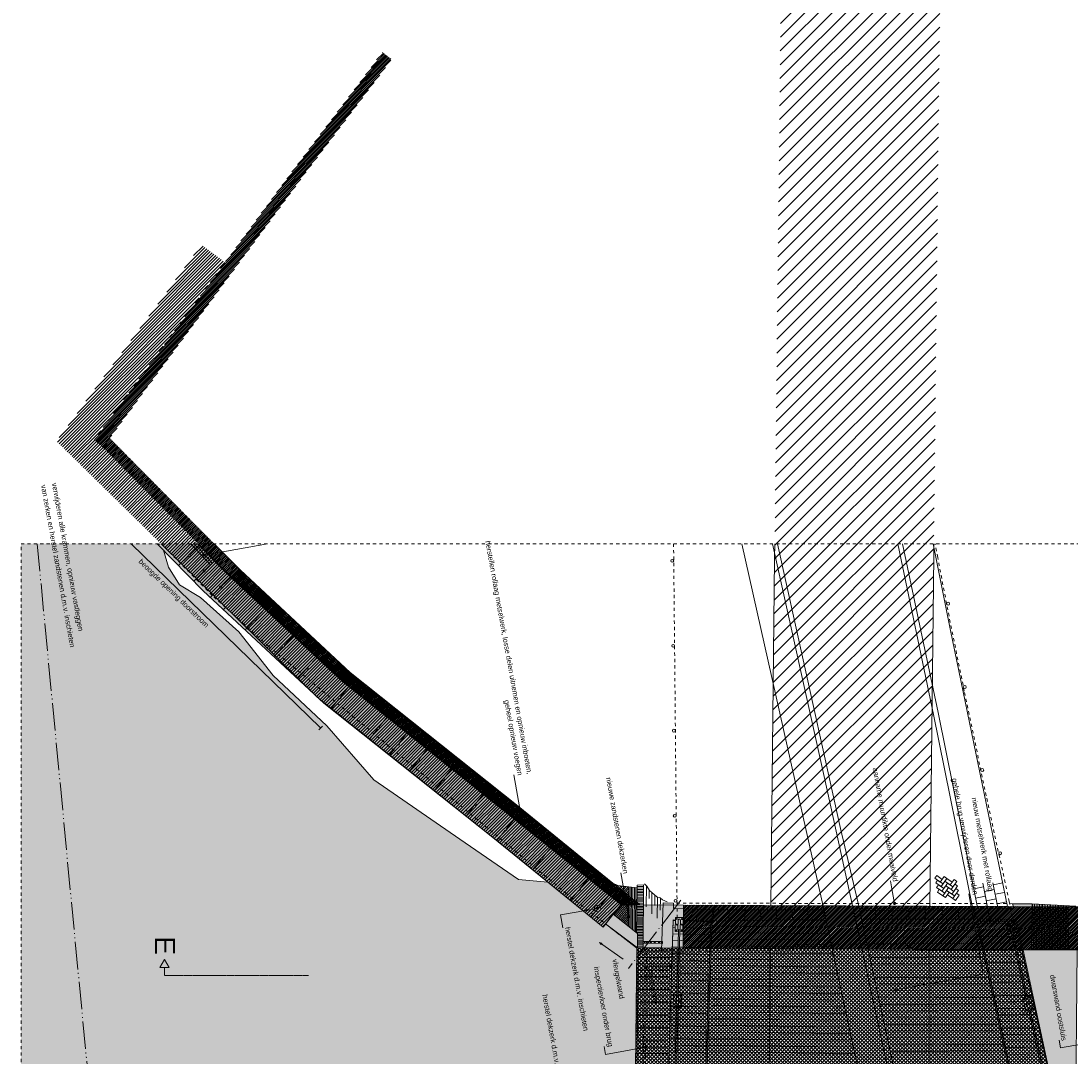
# Model space of a CAD drawing. Extents: x -251883 to 250656, y 0 to 909157.
# Tile 9 of 70: x -27250 to 5564, y 219621 to 251973. Entities that reach past the tile are written whole.
import ezdxf

# ---------------------------------------------------------------- set-up
doc = ezdxf.new("R2010")
doc.units = 0
doc.header["$MEASUREMENT"] = 0
for name, pattern in [('@L07DS2b', [6.3, 4, -1, 0.3, -1]), ('DASHDOT', [1250, 1000, -112.5, 25, -112.5]), ('DASHED', [200, 100, -100]), ('DIVIDE', [1250, 862.5, -112.5, 25, -112.5, 25, -112.5])]:
    doc.linetypes.add(name, pattern=pattern)
for name, color, linetype in [('A-0019-AFDEKVLAK', 1, 'Continuous'), ('A-0070-SYMBOOL', 8, 'Continuous'), ('A-0074--', 11, 'Continuous'), ('A-1100-TXT+MT-SO', 7, 'Continuous')]:
    doc.layers.add(name, color=color, linetype=linetype)
pattern_1 = [(45, (0, 0), (-28.284271, 28.284271), [])]
pattern_2 = [(45, (0, 0), (-49.497475, 49.497475), [])]

# ---------------------------------------------------------------- blocks, each defined once
blk = doc.blocks.new('M-MAATREGELEN_460')
at = {"linetype": 'Continuous', "lineweight": 5}
h = blk.add_hatch(dxfattribs=at)
h.set_pattern_fill('@AV106', color=231, style=0, pattern_type=0)
h.set_pattern_definition(pattern_1)
h.paths.add_polyline_path([(115449, -89237), (115736, -89454), (112955, -93126), (106926, -101293), (111012, -105426), (114451, -108637), (123498, -115886), (122913, -115885), (122388, -115456), (114400, -109055), (110760, -105683), (106727, -101597), (106442, -101343), (112666, -92910)], flags=0)
h = blk.add_hatch(dxfattribs=at)
h.set_pattern_fill('@AV093', color=154, style=0, pattern_type=0)
h.set_pattern_definition(pattern_2)
h.paths.add_polyline_path([(122903, -115877), (122344, -116583), (119295, -114096), (113414, -109393), (105263, -101390), (109793, -95260), (110531, -95805), (106442, -101343), (106727, -101597), (108564, -103469), (108478, -103553), (110078, -105252), (110198, -105135), (114400, -109055)], flags=0)
h = blk.add_hatch(dxfattribs=at)
h.set_pattern_fill('@AV093', color=154, style=0, pattern_type=0)
h.set_pattern_definition(pattern_2)
h.paths.add_polyline_path([(108564, -103469), (110198, -105135), (110078, -105252), (108499, -103573)], flags=0)
for color, points in [(111, [(108411, -104598), (108604, -104795), (108760, -105325), (109105, -105883), (109766, -106282), (110963, -107347), (112033, -108719), (113707, -110287), (115184, -111972), (117870, -113826), (119703, -115091), (120623, -115180), (122344, -116583), (122425, -116481), (123390, -117227), (123396, -117227), (123339, -122887), (123334, -122887), (123238, -123021), (122759, -123399), (121867, -124403), (120764, -125402), (120644, -125598), (104154, -125598), (104154, -104598)]), (8, [(108411, -104598), (109671, -104598), (110479, -105421), (114204, -108899), (119466, -113075), (122913, -115885), (122663, -116178), (123420, -116775), (123416, -117228), (123390, -117227), (122425, -116481), (122344, -116583), (118902, -113776), (113616, -109582), (109850, -106065)]), (254, [(124220, -115822), (124546, -115832), (124541, -115999), (125766, -116036), (125755, -116390), (124531, -116353), (124501, -117330), (124175, -117319)]), (254, [(129201, -116035), (129268, -116336), (125781, -116390), (125792, -116036)]), (254, [(133913, -116006), (133977, -116335), (130419, -116335), (130355, -115996)]), (254, [(133943, -116005), (135176, -115985), (135144, -115847), (135751, -115849), (135728, -117275), (135474, -117299), (135256, -116337), (134018, -116323)]), (111, [(137104, -122924), (136677, -122927), (135474, -117299), (137157, -117294), (137104, -122896)])]:
    blk.add_hatch(color=color, dxfattribs=at).paths.add_polyline_path(points, flags=0)
h = blk.add_hatch(dxfattribs=at)
h.set_pattern_fill('@AV058', color=30, style=0, pattern_type=0)
h.set_pattern_definition([(135, (0, 0), (-42.426407, -42.426407), [])])
h.paths.add_polyline_path([(111012, -105426), (110760, -105683), (114400, -109055), (122913, -115885), (123038, -115886), (123473, -115887), (122617, -115179), (114451, -108637)], flags=0)
h = blk.add_hatch(dxfattribs=at)
h.set_pattern_fill('@AV093', color=154, style=0, pattern_type=0)
h.set_pattern_definition(pattern_2)
h.paths.add_polyline_path([(122155, -115900, 1), (122190, -116097, 1)], flags=0)
at = {"color": 7, "linetype": 'DASHED', "lineweight": 0}
blk.add_lwpolyline([(104154, -125598), (104154, -104598), (158654, -104598), (158654, -125598)], close=True, dxfattribs=at)
at = {"color": 1, "linetype": 'DIVIDE', "lineweight": 18}
blk.add_lwpolyline([(104660, -104598), (106669, -125598)], dxfattribs=at)
at = {"color": 8, "linetype": 'Continuous', "lineweight": 5}
for points in [[(107598, -104598), (113517, -110354)], [(108411, -104598), (109850, -106065), (113616, -109582), (118902, -113776), (122344, -116583), (122425, -116481)], [(108411, -104598), (109850, -106065), (113616, -109582), (118902, -113776), (122344, -116583), (122425, -116481), (123390, -117227), (123596, -117229), (123612, -115262), (123408, -115266), (123406, -115351), (122805, -115284), (122648, -115205), (119692, -112795), (114439, -108626), (111012, -105426), (110767, -105690), (110479, -105421), (109672, -104598)], [(108411, -104598), (109850, -106065), (113616, -109582), (118902, -113776), (122344, -116583)], [(108448, -104636), (108486, -104598)], [(109561, -104598), (109587, -104639), (109764, -104782), (109882, -104953), (109999, -105048), (110123, -105212)], [(122425, -116481), (123390, -117227), (123416, -117228), (123420, -116775), (122663, -116178), (122913, -115885), (119466, -113075), (114204, -108899), (110479, -105421), (109671, -104598)], [(110194, -104598), (111012, -105426), (114451, -108637), (123498, -115886), (122913, -115885), (122388, -115456), (114400, -109055), (110760, -105683), (109689, -104598)], [(129172, -115695), (126685, -104598)], [(129251, -111870), (127634, -104598)], [(132060, -123871), (130439, -116425), (130344, -115964), (129767, -113502), (127798, -104598)], [(133886, -115956), (132670, -109932), (131558, -104598)], [(134047, -115971), (132817, -109870), (131700, -104598)], [(132662, -104598), (133203, -107313), (134983, -115937)], [(108604, -104795), (108760, -105325), (109105, -105883), (109766, -106282), (110963, -107347), (112033, -108719), (113707, -110287), (115184, -111972), (117870, -113826), (119703, -115091), (120623, -115180)], [(110760, -105683), (111012, -105426)], [(110795, -105716), (111048, -105459)], [(110830, -105749), (111083, -105492)], [(110866, -105782), (111118, -105525)], [(110901, -105814), (111153, -105557)], [(110936, -105847), (111188, -105590)], [(110971, -105880), (111223, -105623)], [(111006, -105913), (111258, -105656)], [(122663, -116178), (122913, -115885), (119466, -113075), (114204, -108899), (110767, -105690)], [(111041, -105946), (111293, -105688)], [(111076, -105978), (111328, -105721)], [(111111, -106011), (111363, -105754)], [(111146, -106044), (111398, -105787)], [(111181, -106077), (111433, -105820)], [(111216, -106109), (111468, -105852)], [(111251, -106142), (111504, -105885)], [(111287, -106175), (111539, -105918)], [(111322, -106208), (111574, -105951)], [(111357, -106240), (111609, -105983)], [(110480, -106654), (110763, -106351), (110811, -106300), (111094, -105996)], [(111392, -106273), (111644, -106016)], [(111427, -106306), (111679, -106049)], [(111462, -106339), (111714, -106082)], [(111497, -106371), (111749, -106114)], [(111532, -106404), (111784, -106147)], [(111567, -106437), (111819, -106180)], [(111602, -106470), (111854, -106213)], [(111637, -106502), (111890, -106245)], [(111672, -106535), (111925, -106278)], [(111708, -106568), (111960, -106311)], [(111743, -106601), (111995, -106344)], [(111778, -106633), (112030, -106376)], [(111813, -106666), (112065, -106409)], [(111848, -106699), (112100, -106442)], [(111883, -106732), (112135, -106475)], [(111918, -106764), (112170, -106507)], [(111953, -106797), (112205, -106540)], [(111988, -106830), (112240, -106573)], [(112023, -106863), (112275, -106606)], [(112058, -106896), (112310, -106638)], [(112093, -106928), (112346, -106671)], [(112129, -106961), (112381, -106704)], [(112164, -106994), (112416, -106737)], [(112199, -107027), (112451, -106770)], [(112234, -107059), (112486, -106802)], [(112269, -107092), (112521, -106835)], [(112304, -107125), (112556, -106868)], [(112339, -107158), (112591, -106901)], [(112374, -107190), (112626, -106933)], [(112409, -107223), (112661, -106966)], [(112444, -107256), (112696, -106999)], [(112479, -107289), (112732, -107032)], [(112514, -107321), (112767, -107064)], [(112550, -107354), (112802, -107097)], [(112585, -107387), (112837, -107130)], [(112620, -107420), (112872, -107163)], [(112655, -107452), (112907, -107195)], [(112690, -107485), (112942, -107228)], [(112725, -107518), (112977, -107261)], [(112760, -107551), (113012, -107294)], [(112795, -107583), (113047, -107326)], [(112830, -107616), (113082, -107359)], [(112865, -107649), (113117, -107392)], [(112900, -107682), (113153, -107425)], [(112935, -107715), (113188, -107457)], [(112971, -107747), (113223, -107490)], [(113006, -107780), (113258, -107523)], [(113041, -107813), (113293, -107556)], [(113076, -107846), (113328, -107589)], [(113111, -107878), (113363, -107621)], [(113146, -107911), (113398, -107654)], [(113181, -107944), (113433, -107687)], [(113216, -107977), (113468, -107720)], [(113251, -108009), (113503, -107752)], [(113286, -108042), (113538, -107785)], [(113321, -108075), (113574, -107818)], [(113356, -108108), (113609, -107851)], [(113392, -108140), (113644, -107883)], [(113427, -108173), (113679, -107916)], [(113462, -108206), (113714, -107949)], [(113497, -108239), (113749, -107982)], [(113532, -108271), (113784, -108014)], [(113567, -108304), (113819, -108047)], [(113602, -108337), (113854, -108080)], [(113637, -108370), (113889, -108113)], [(113672, -108402), (113924, -108145)], [(113707, -108435), (113959, -108178)], [(113742, -108468), (113995, -108211)], [(113777, -108501), (114030, -108244)], [(113813, -108533), (114065, -108276)], [(113848, -108566), (114100, -108309)], [(113883, -108599), (114135, -108342)], [(113918, -108632), (114170, -108375)], [(113953, -108664), (114205, -108407)], [(113988, -108697), (114240, -108440)], [(114023, -108730), (114275, -108473)], [(114058, -108763), (114310, -108506)], [(114093, -108796), (114345, -108539)], [(114128, -108828), (114380, -108571)], [(114163, -108861), (114416, -108604)], [(114198, -108894), (114451, -108637)], [(114220, -108913), (114451, -108637)], [(114258, -108943), (114488, -108667)], [(114295, -108973), (114526, -108696)], [(114333, -109003), (114563, -108726)], [(114370, -109033), (114601, -108756)], [(114408, -109062), (114639, -108786)], [(114446, -109092), (114676, -108816)], [(114483, -109122), (114714, -108846)], [(114521, -109152), (114751, -108875)], [(114559, -109182), (114789, -108905)], [(114596, -109212), (114827, -108935)], [(114634, -109241), (114864, -108965)], [(114671, -109271), (114902, -108995)], [(114709, -109301), (114940, -109024)], [(114747, -109331), (114977, -109054)], [(114784, -109361), (115015, -109084)], [(114822, -109390), (115052, -109114)], [(114859, -109420), (115090, -109144)], [(114897, -109450), (115128, -109174)], [(114935, -109480), (115165, -109203)], [(114972, -109510), (115203, -109233)], [(115010, -109540), (115240, -109263)], [(115047, -109569), (115278, -109293)], [(115085, -109599), (115316, -109323)], [(115123, -109629), (115353, -109353)], [(115160, -109659), (115391, -109382)], [(115198, -109689), (115428, -109412)], [(115235, -109719), (115466, -109442)], [(115273, -109748), (115504, -109472)], [(115311, -109778), (115541, -109502)], [(115348, -109808), (115579, -109532)], [(115386, -109838), (115617, -109561)], [(115424, -109868), (115654, -109591)], [(115461, -109898), (115692, -109621)], [(115499, -109927), (115729, -109651)], [(115536, -109957), (115767, -109681)], [(115574, -109987), (115805, -109710)], [(115612, -110017), (115842, -109740)], [(115649, -110047), (115880, -109770)], [(115687, -110076), (115917, -109800)], [(115724, -110106), (115955, -109830)], [(115762, -110136), (115993, -109860)], [(115800, -110166), (116030, -109889)], [(115837, -110196), (116068, -109919)], [(115875, -110226), (116105, -109949)], [(115912, -110255), (116143, -109979)], [(115950, -110285), (116181, -110009)], [(115988, -110315), (116218, -110039)], [(116025, -110345), (116256, -110068)], [(116063, -110375), (116293, -110098)], [(116100, -110404), (116331, -110128)], [(116138, -110434), (116369, -110158)], [(116176, -110464), (116406, -110188)], [(116213, -110494), (116444, -110217)], [(116251, -110524), (116482, -110247)], [(113459, -110415), (113576, -110294)], [(116289, -110554), (116519, -110277)], [(116326, -110583), (116557, -110307)], [(116364, -110613), (116594, -110337)], [(116401, -110643), (116632, -110367)], [(116439, -110673), (116670, -110396)], [(116477, -110703), (116707, -110426)], [(116514, -110733), (116745, -110456)], [(116552, -110762), (116782, -110486)], [(116589, -110792), (116820, -110516)], [(116627, -110822), (116858, -110546)], [(116665, -110852), (116895, -110575)], [(116702, -110882), (116933, -110605)], [(116740, -110912), (116970, -110635)], [(116777, -110941), (117008, -110665)], [(116815, -110971), (117046, -110695)], [(116853, -111001), (117083, -110725)], [(116890, -111031), (117121, -110754)], [(116928, -111061), (117158, -110784)], [(116966, -111091), (117196, -110814)], [(117003, -111120), (117234, -110844)], [(117041, -111150), (117271, -110874)], [(117078, -111180), (117309, -110903)], [(117116, -111210), (117347, -110933)], [(117154, -111240), (117384, -110963)], [(117191, -111269), (117422, -110993)], [(117229, -111299), (117459, -111023)], [(117266, -111329), (117497, -111053)], [(117304, -111359), (117535, -111082)], [(117342, -111389), (117572, -111112)], [(117379, -111419), (117610, -111142)], [(117417, -111448), (117647, -111172)], [(117454, -111478), (117685, -111202)], [(117492, -111508), (117723, -111232)], [(117530, -111538), (117760, -111261)], [(117567, -111568), (117798, -111291)], [(117605, -111598), (117836, -111321)], [(117642, -111627), (117873, -111351)], [(117680, -111657), (117911, -111381)], [(117718, -111687), (117948, -111410)], [(117755, -111717), (117986, -111440)], [(117793, -111747), (118024, -111470)], [(117831, -111776), (118061, -111500)], [(117868, -111806), (118099, -111530)], [(117906, -111836), (118136, -111560)], [(117943, -111866), (118174, -111589)], [(117981, -111896), (118212, -111619)], [(118019, -111926), (118249, -111649)], [(118056, -111955), (118287, -111679)], [(118094, -111985), (118324, -111709)], [(118131, -112015), (118362, -111739)], [(118169, -112045), (118400, -111768)], [(118207, -112075), (118437, -111798)], [(118244, -112105), (118475, -111828)], [(118282, -112134), (118512, -111858)], [(118319, -112164), (118550, -111888)], [(132305, -125598), (131998, -124464), (131948, -124260), (130242, -116383), (129251, -111870)], [(118357, -112194), (118588, -111917)], [(118395, -112224), (118625, -111947)], [(118432, -112254), (118663, -111977)], [(118470, -112283), (118700, -112007)], [(118507, -112313), (118738, -112037)], [(118545, -112343), (118776, -112067)], [(118583, -112373), (118813, -112096)], [(118620, -112403), (118851, -112126)], [(118658, -112433), (118889, -112156)], [(118696, -112462), (118926, -112186)], [(118733, -112492), (118964, -112216)], [(118771, -112522), (119001, -112246)], [(118808, -112552), (119039, -112275)], [(118846, -112582), (119077, -112305)], [(118884, -112612), (119114, -112335)], [(118921, -112641), (119152, -112365)], [(118959, -112671), (119189, -112395)], [(118996, -112701), (119227, -112425)], [(119034, -112731), (119265, -112454)], [(119072, -112761), (119302, -112484)], [(119109, -112791), (119340, -112514)], [(119147, -112820), (119377, -112544)], [(119184, -112850), (119415, -112574)], [(119222, -112880), (119453, -112603)], [(119260, -112910), (119490, -112633)], [(119297, -112940), (119528, -112663)], [(119335, -112969), (119566, -112693)], [(119373, -112999), (119603, -112723)], [(119410, -113029), (119641, -112753)], [(119448, -113059), (119678, -112782)], [(119485, -113089), (119716, -112812)], [(119519, -113116), (119753, -112843)], [(119556, -113146), (119790, -112873)], [(119593, -113177), (119828, -112903)], [(119630, -113207), (119865, -112934)], [(119667, -113237), (119902, -112964)], [(119705, -113268), (119939, -112994)], [(119742, -113298), (119976, -113025)], [(119779, -113328), (120013, -113055)], [(119816, -113359), (120051, -113085)], [(119853, -113389), (120088, -113116)], [(119891, -113419), (120125, -113146)], [(119928, -113450), (120162, -113176)], [(119965, -113480), (120199, -113207)], [(120002, -113510), (120237, -113237)], [(120039, -113541), (120274, -113267)], [(120077, -113571), (120311, -113298)], [(120114, -113601), (120348, -113328)], [(120151, -113632), (120385, -113358)], [(120188, -113662), (120423, -113389)], [(120225, -113692), (120460, -113419)], [(120262, -113723), (120497, -113450)], [(120300, -113753), (120534, -113480)], [(120337, -113783), (120571, -113510)], [(120374, -113814), (120609, -113541)], [(120411, -113844), (120646, -113571)], [(120448, -113874), (120683, -113601)], [(120486, -113905), (120720, -113632)], [(120523, -113935), (120757, -113662)], [(120560, -113966), (120794, -113692)], [(120597, -113996), (120832, -113723)], [(120634, -114026), (120869, -113753)], [(120672, -114057), (120906, -113783)], [(120709, -114087), (120943, -113814)], [(120746, -114117), (120980, -113844)], [(120783, -114148), (121018, -113874)], [(120820, -114178), (121055, -113905)], [(120858, -114208), (121092, -113935)], [(120895, -114239), (121129, -113965)], [(120932, -114269), (121166, -113996)], [(120969, -114299), (121204, -114026)], [(121006, -114330), (121241, -114056)], [(121044, -114360), (121278, -114087)], [(121081, -114390), (121315, -114117)], [(121118, -114421), (121352, -114147)], [(121155, -114451), (121390, -114178)], [(121192, -114481), (121427, -114208)], [(121229, -114512), (121464, -114238)], [(121267, -114542), (121501, -114269)], [(121304, -114572), (121538, -114299)], [(121341, -114603), (121575, -114330)], [(121378, -114633), (121613, -114360)], [(121415, -114663), (121650, -114390)], [(121453, -114694), (121687, -114421)], [(121490, -114724), (121724, -114451)], [(121527, -114755), (121761, -114481)], [(121564, -114785), (121799, -114512)], [(121601, -114815), (121836, -114542)], [(121639, -114846), (121873, -114572)], [(121676, -114876), (121910, -114603)], [(121713, -114906), (121947, -114633)], [(121750, -114937), (121985, -114663)], [(121787, -114967), (122022, -114694)], [(121825, -114997), (122059, -114724)], [(121862, -115028), (122096, -114754)], [(121899, -115058), (122133, -114785)], [(121936, -115088), (122171, -114815)], [(121973, -115119), (122208, -114845)], [(122010, -115149), (122245, -114876)], [(122048, -115179), (122282, -114906)], [(122085, -115210), (122319, -114936)], [(122122, -115240), (122356, -114967)], [(122159, -115270), (122394, -114997)], [(122196, -115301), (122431, -115027)], [(122234, -115331), (122468, -115058)], [(122271, -115361), (122505, -115088)], [(122308, -115392), (122542, -115118)], [(122345, -115422), (122580, -115149)], [(122382, -115452), (122617, -115179)], [(122420, -115483), (122654, -115210)], [(122457, -115513), (122699, -115231)], [(122494, -115543), (122743, -115253)], [(122531, -115574), (122787, -115275)], [(122568, -115604), (122840, -115288)], [(122606, -115635), (122899, -115295)], [(122643, -115665), (122955, -115301)], [(122680, -115695), (123013, -115307)], [(122717, -115726), (123071, -115313)], [(122754, -115756), (123128, -115320)], [(122791, -115786), (123152, -115367)], [(122829, -115817), (123151, -115441)], [(123142, -116556), (123152, -115322)], [(123189, -115327), (123179, -116585)], [(123234, -115332), (123224, -116620)], [(123279, -115337), (123268, -116655)], [(123324, -115342), (123313, -116691)], [(123369, -115346), (123358, -116726)], [(123393, -116754), (123405, -115351)], [(123404, -115500), (123611, -115502)], [(123405, -115404), (123612, -115406)], [(123405, -115452), (123612, -115454)], [(123406, -115308), (123613, -115310)], [(123406, -115356), (123613, -115358)], [(133928, -115383), (134232, -115321)], [(134360, -115952), (134208, -115203)], [(134262, -115468), (134566, -115407)], [(134678, -115962), (134523, -115193)], [(134536, -115260), (134834, -115200)], [(134596, -115554), (134893, -115494)], [(122690, -116200), (123149, -115664)], [(122727, -116229), (123149, -115738)], [(122765, -116259), (123148, -115813)], [(122866, -115847), (123150, -115517)], [(122903, -115877), (123150, -115590)], [(123402, -115740), (123609, -115742)], [(123402, -115788), (123609, -115790)], [(123403, -115644), (123610, -115646)], [(123403, -115692), (123610, -115694)], [(123404, -115548), (123611, -115550)], [(123404, -115596), (123610, -115598)], [(131384, -125598), (130159, -120301), (129172, -115695)], [(133988, -115677), (134292, -115616)], [(134321, -115763), (134625, -115701)], [(134655, -115848), (134952, -115788)], [(122803, -116289), (123147, -115887)], [(122841, -116319), (123147, -115962)], [(122878, -116348), (123146, -116036)], [(122916, -116378), (123146, -116110)], [(123399, -116076), (123606, -116078)], [(123399, -116124), (123606, -116126)], [(123400, -115980), (123607, -115982)], [(123400, -116028), (123607, -116030)], [(123401, -115884), (123608, -115886)], [(123401, -115932), (123608, -115934)], [(123402, -115836), (123608, -115838)], [(126280, -116036), (126279, -116382)], [(126771, -116036), (126777, -116375)], [(127262, -116035), (127275, -116367), (127275, -116367)], [(127753, -116035), (127773, -116359), (127773, -116359)], [(128245, -116035), (128271, -116352), (128271, -116352)], [(128737, -116035), (128769, -116344), (128769, -116344)], [(133918, -116044), (130408, -116058)], [(130857, -116335), (130857, -116005)], [(131377, -116335), (131377, -116005)], [(131897, -116335), (131897, -116005)], [(132417, -116335), (132417, -116005)], [(132937, -116335), (132937, -116005)], [(133457, -116335), (133457, -116005)], [(134047, -115971), (134351, -115910)], [(135751, -115849), (137122, -115928), (137122, -115928)], [(135780, -115851), (135793, -117275)], [(135830, -115854), (135843, -117275)], [(135881, -115857), (135894, -117275)], [(135931, -115860), (135944, -117275)], [(135981, -115862), (135994, -117275)], [(136031, -115865), (136044, -117275)], [(136081, -115868), (136094, -117275)], [(136131, -115871), (136144, -117275)], [(136181, -115874), (136194, -117274)], [(136231, -115877), (136244, -117274)], [(136281, -115880), (136294, -117274)], [(136331, -115883), (136344, -117274)], [(136381, -115885), (136394, -117274)], [(136431, -115888), (136444, -117274)], [(136482, -115891), (136494, -117274)], [(136532, -115894), (136544, -117274)], [(136582, -115897), (136594, -117274)], [(136632, -115900), (136644, -117274)], [(136682, -115903), (136694, -117273)], [(136732, -115906), (136744, -117273)], [(136782, -115909), (136794, -117273)], [(136832, -115911), (136844, -117272)], [(136882, -115914), (136894, -117274)], [(122425, -116481), (122344, -116583)], [(122425, -116481), (122663, -116178), (123420, -116775), (123416, -117228)], [(122954, -116408), (123145, -116185)], [(122992, -116437), (123144, -116259)], [(123029, -116467), (123144, -116334)], [(123143, -116408), (123067, -116497)], [(123142, -116482), (123105, -116526)], [(123396, -116460), (123603, -116461)], [(123397, -116316), (123604, -116317)], [(123397, -116364), (123604, -116365)], [(123397, -116412), (123603, -116413)], [(123398, -116220), (123605, -116222)], [(123398, -116268), (123605, -116269)], [(123399, -116172), (123605, -116174)], [(128059, -116355), (129275, -116368)], [(123394, -116652), (123601, -116653)], [(123394, -116700), (123601, -116701)], [(123394, -116748), (123600, -116749)], [(123395, -116556), (123602, -116557)], [(123395, -116604), (123602, -116605)], [(123396, -116508), (123603, -116509)], [(123420, -116796), (123600, -116797)], [(123339, -117188), (123214, -117095)], [(123417, -117132), (123597, -117133)], [(123418, -116988), (123598, -116989)], [(123418, -117036), (123598, -117037)], [(123418, -117084), (123598, -117085)], [(123419, -116892), (123599, -116893)], [(123419, -116940), (123599, -116941)], [(123420, -116844), (123600, -116845)], [(123598, -117082), (123599, -117027), (124198, -117034), (124198, -117089), (123598, -117082)], [(123396, -117278), (123339, -122831)], [(123441, -117279), (123384, -122832)], [(123417, -117180), (123597, -117181)], [(123596, -117229), (124196, -117225)], [(135728, -117275), (137128, -117272)]]:
    blk.add_lwpolyline(points, dxfattribs=at)
at = {"color": 111, "linetype": 'Continuous', "lineweight": 5}
blk.add_lwpolyline([(120644, -125598), (120764, -125402), (121867, -124403), (122759, -123399), (123238, -123021), (123334, -122887), (123339, -122887), (123396, -117227), (123390, -117227), (122425, -116481), (122344, -116583), (120623, -115180), (119703, -115091), (117870, -113826), (115184, -111972), (113707, -110287), (112033, -108719), (110963, -107347), (109766, -106282), (109105, -105883), (108760, -105325), (108604, -104795), (108411, -104598)], dxfattribs=at)
at = {"color": 154, "linetype": 'Continuous', "lineweight": 5}
for points in [[(114400, -109055), (122903, -115877), (122344, -116583), (119295, -114096), (113414, -109393), (108530, -104598)], [(109462, -104598), (110078, -105252), (110198, -105135), (114400, -109055)], [(109671, -104598), (110198, -105135), (110078, -105252), (109463, -104598)]]:
    blk.add_lwpolyline(points, dxfattribs=at)
at = {"color": 8, "linetype": 'DASHED', "lineweight": 5}
for points in [[(111887, -107799), (110129, -106212), (108537, -104598)], [(111887, -107799), (121170, -115507), (123214, -117095), (123602, -117332), (124175, -117319)], [(135296, -115848), (135144, -115847), (124546, -115832)], [(123643, -117028), (123643, -117083)], [(124157, -117034), (124156, -117089)], [(123579, -122889), (123636, -117229)], [(123649, -122889), (123706, -117230)]]:
    blk.add_lwpolyline(points, dxfattribs=at)
at = {"color": 8, "linetype": 'Continuous', "lineweight": 5}
for points in [[(109080, -105280), (109376, -104989, 0.999342), (109426, -104940), (109722, -104650)], [(109556, -105765), (109852, -105474, 0.999342), (109902, -105425), (110198, -105135)], [(109902, -105425, 0.999969), (109852, -105474)], [(110074, -106268), (110371, -105978, 0.999342), (110421, -105928), (110717, -105638)], [(110421, -105928, 0.999969), (110370, -105977)], [(111160, -107289), (111443, -106986, 0.999342), (111491, -106934), (111774, -106631)], [(112056, -108125), (112339, -107822, 0.999342), (112387, -107771), (112670, -107467)], [(112791, -108811), (113074, -108508, 0.999342), (113122, -108457), (113405, -108153)], [(113843, -109762), (114100, -109436, 0.999342), (114143, -109381), (114400, -109055)], [(115041, -110712), (115298, -110386, 0.999342), (115341, -110331), (115598, -110005)], [(115667, -111208), (115923, -110883, 0.999342), (115967, -110828), (116224, -110501)], [(116297, -111708), (116553, -111383, 0.999342), (116597, -111328), (116853, -111001)], [(117067, -112320), (117324, -111994, 0.999342), (117367, -111939), (117624, -111613)], [(118062, -113109), (118318, -112783, 0.999342), (118362, -112728), (118619, -112402)], [(119024, -113875), (119286, -113554, 0.999342), (119330, -113499), (119592, -113178)], [(120143, -114788), (120406, -114467, 0.999342), (120450, -114412), (120712, -114091)], [(121321, -115749), (121583, -115427, 0.999342), (121628, -115373), (121890, -115051)], [(121965, -116273), (122227, -115952, 0.999342), (122271, -115897), (122533, -115576)]]:
    blk.add_lwpolyline(points, format="xyb", dxfattribs=at)
at = {"color": 251, "linetype": 'DASHED', "lineweight": 5}
for points in [[(124641, -116628), (124661, -116295), (124548, -104598)], [(135192, -116657), (135036, -115778), (134318, -112475), (133633, -109210), (133116, -106663), (132801, -105024), (132719, -104598)]]:
    blk.add_lwpolyline(points, dxfattribs=at)
at = {"color": 251, "linetype": 'Continuous', "lineweight": 5}
for points in [[(127709, -104598), (127704, -105055), (127582, -115904)], [(132682, -104598), (132678, -104965), (132555, -115927)], [(122969, -117580), (122229, -117059), (122281, -117126), (122298, -117108)], [(122969, -117580), (122229, -117059), (122310, -117086), (122298, -117108)], [(127566, -117248), (127528, -122907)], [(132553, -122928), (132554, -117271)]]:
    blk.add_lwpolyline(points, dxfattribs=at)
at = {"color": 8, "linetype": 'Continuous', "lineweight": 5}
for points in [[(132715, -115055), (132884, -115171), (132942, -115087), (132773, -114970)], [(132968, -115230), (132799, -115113), (132741, -115197), (132910, -115314)], [(132968, -115230), (133085, -115061), (133000, -115003), (132884, -115171)], [(132994, -115372), (133111, -115204), (133026, -115145), (132910, -115314)], [(133026, -115145), (133195, -115262), (133253, -115178), (133085, -115061)], [(133279, -115320), (133396, -115152), (133312, -115093), (133195, -115262)], [(132994, -115372), (132825, -115256), (132767, -115340), (132936, -115457)], [(133020, -115515), (132851, -115398), (132793, -115483), (132962, -115599)], [(133020, -115515), (133137, -115346), (133052, -115288), (132936, -115457)], [(133046, -115657), (133163, -115489), (133078, -115431), (132962, -115599)], [(133279, -115320), (133111, -115204), (133052, -115288), (133221, -115405)], [(133305, -115463), (133137, -115346), (133078, -115431), (133247, -115547)], [(133331, -115605), (133163, -115489), (133104, -115573), (133273, -115690)], [(133305, -115463), (133422, -115294), (133338, -115236), (133221, -115405)], [(133331, -115605), (133448, -115437), (133364, -115378), (133247, -115547)], [(125755, -116390), (124531, -116353), (124501, -117330), (124175, -117319), (124220, -115822), (124546, -115832), (124541, -115999), (125766, -116036)], [(133357, -115748), (133474, -115579), (133390, -115521), (133273, -115690)], [(125792, -116036), (129201, -116035), (129268, -116336), (125781, -116390)], [(130355, -115996), (130419, -116335), (133977, -116335), (133913, -116006)], [(135751, -115849), (135728, -117275), (135474, -117299), (135256, -116337), (134018, -116323), (133943, -116005), (135176, -115985), (135144, -115847)], [(125494, -123783), (124306, -123787), (124531, -116377), (125753, -116415)], [(125753, -116415), (125494, -123783), (125448, -123783), (125708, -116413)], [(135234, -116391), (134016, -116393), (135639, -123829), (136868, -123812)], [(134061, -116393), (135685, -123828), (135639, -123829), (134016, -116393)]]:
    blk.add_lwpolyline(points, close=True, dxfattribs=at)
at = {"color": 9, "linetype": 'Continuous', "lineweight": 5}
for points in [[(124349, -115791), (124203, -115728), (124129, -115662), (124021, -115633), (123871, -115500), (123796, -115434), (123717, -115296), (123643, -115230)], [(123699, -115280), (123691, -115942)], [(123786, -115689), (123789, -115420)], [(123871, -115500), (123863, -116162)], [(123958, -115909), (123962, -115581)], [(124044, -115640), (124037, -116302)], [(124131, -116049), (124136, -115668)], [(134009, -116463), (130499, -116478)], [(134078, -116470), (135248, -116454)], [(125694, -116822), (124518, -116787)], [(125701, -116618), (124525, -116582)], [(125806, -116746), (129368, -116785)], [(125813, -116538), (129322, -116577)], [(134055, -116673), (130545, -116688)], [(134123, -116675), (135293, -116659)], [(125686, -117027), (124512, -116991)], [(125798, -116953), (129415, -116993)], [(134100, -116883), (130590, -116898)], [(134146, -117093), (130636, -117107)], [(134167, -116879), (135338, -116863)], [(134212, -117084), (135383, -117067)], [(123440, -117330), (124450, -117328)], [(125672, -117436), (124500, -117400)], [(125679, -117232), (124506, -117196)], [(125783, -117369), (129509, -117410)], [(125790, -117161), (129462, -117201)], [(134191, -117302), (130681, -117317)], [(134257, -117288), (135428, -117272)], [(123436, -117730), (124440, -117729)], [(123438, -117530), (124446, -117528)], [(125665, -117641), (124494, -117605)], [(125767, -117784), (129602, -117826)], [(125775, -117576), (129555, -117618)], [(134237, -117512), (130727, -117527)], [(134282, -117722), (130772, -117737)], [(134301, -117492), (135473, -117476)], [(134346, -117697), (135518, -117681)], [(123434, -117930), (124434, -117929)], [(125650, -118050), (124481, -118014)], [(125657, -117845), (124487, -117810)], [(125759, -117991), (129649, -118034)], [(134328, -117932), (130818, -117947)], [(134390, -117901), (135563, -117885)], [(134435, -118105), (135608, -118089)], [(123430, -118331), (124421, -118329)], [(123432, -118131), (124428, -118129)], [(125636, -118459), (124469, -118424)], [(125643, -118255), (124475, -118219)], [(125744, -118407), (129742, -118451)], [(125752, -118199), (129696, -118242)], [(134374, -118142), (130864, -118156)], [(134419, -118351), (130909, -118366)], [(134480, -118310), (135653, -118294)], [(123426, -118731), (124409, -118730)], [(123428, -118531), (124415, -118530)], [(125629, -118664), (124462, -118628)], [(125736, -118614), (129789, -118659)], [(134465, -118561), (130955, -118576)], [(134510, -118771), (131000, -118786)], [(134524, -118514), (135698, -118498)], [(134569, -118719), (135743, -118702)], [(123424, -118931), (124403, -118930)], [(125614, -119073), (124450, -119038)], [(125621, -118868), (124456, -118833)], [(125721, -119030), (129883, -119075)], [(125729, -118822), (129836, -118867)], [(134556, -118981), (131046, -118996)], [(134614, -118923), (135788, -118907)], [(134658, -119127), (135833, -119111)], [(123420, -119332), (124391, -119331)], [(123422, -119132), (124397, -119130)], [(125607, -119278), (124444, -119242)], [(125713, -119237), (129930, -119284)], [(134601, -119191), (131091, -119206)], [(134647, -119400), (131137, -119415)], [(134703, -119332), (135878, -119316)], [(123416, -119732), (124379, -119731)], [(123418, -119532), (124385, -119531)], [(125593, -119687), (124431, -119651)], [(125600, -119482), (124438, -119447)], [(125698, -119653), (130023, -119700)], [(125706, -119445), (129976, -119492)], [(134692, -119610), (131182, -119625)], [(134748, -119536), (135923, -119520)], [(134792, -119740), (135968, -119724)], [(123414, -119933), (124373, -119931)], [(125578, -120096), (124419, -120061)], [(125585, -119891), (124425, -119856)], [(125682, -120068), (130117, -120117)], [(125690, -119860), (130070, -119908)], [(134738, -119820), (131228, -119835)], [(134784, -120030), (131274, -120045)], [(134837, -119945), (136013, -119929)], [(123410, -120333), (124361, -120332)], [(123412, -120133), (124367, -120131)], [(125571, -120301), (124412, -120274)], [(125675, -120276), (130163, -120325)], [(134829, -120240), (131319, -120255)], [(134881, -120149), (136058, -120133)], [(134926, -120354), (136103, -120337)], [(123408, -120533), (124354, -120532)], [(125564, -120505), (124406, -120486)], [(125667, -120483), (130210, -120533)], [(134875, -120449), (131365, -120464)], [(134971, -120558), (136148, -120542)]]:
    blk.add_lwpolyline(points, dxfattribs=at)
at = {"color": 254, "linetype": 'Continuous', "lineweight": 5}
for points in [[(124175, -117319), (124501, -117330), (124531, -116353), (125755, -116390), (125766, -116036), (124541, -115999), (124546, -115832), (124220, -115822)], [(125792, -116036), (125781, -116390), (129268, -116336), (129201, -116035)], [(130355, -115996), (130419, -116335), (133977, -116335), (133913, -116006)], [(134018, -116323), (135256, -116337), (135474, -117299), (135728, -117275), (135751, -115849), (135144, -115847), (135176, -115985), (133943, -116005)]]:
    blk.add_lwpolyline(points, close=True, dxfattribs=at)
at = {"color": 111, "linetype": 'Continuous', "lineweight": 5}
blk.add_lwpolyline([(137104, -122896), (137157, -117294), (135474, -117299), (136677, -122927), (137104, -122924)], close=True, dxfattribs=at)
at = {"color": 8, "linetype": 'Continuous', "lineweight": 5}
for centre in [(124506, -105130), (133125, -106470), (124534, -107788), (133651, -109075), (124560, -110439), (134195, -111669), (124585, -113100), (134754, -114271), (124611, -115757)]:
    blk.add_circle(centre, 45, dxfattribs=at)
at = {"color": 154, "linetype": 'Continuous', "lineweight": 5}
blk.add_circle((122172, -115998), 100, dxfattribs=at)
at = {"color": 8, "linetype": 'DASHED', "lineweight": 5}
for centre in [(123703, -117054), (123833, -117055), (123964, -117057), (124094, -117059)]:
    blk.add_circle(centre, 20, dxfattribs=at)
at = {"layer": 'A-0070-SYMBOOL', "color": 8, "linetype": 'Continuous', "lineweight": 5}
for points in [[(109882, -104953), (111856, -104598)], [(119800, -113203), (119752, -112936), (119552, -111825)], [(123144, -116259), (123096, -115992), (122896, -114882)], [(131456, -115843), (131373, -115379), (131328, -115133)], [(134425, -116334), (134350, -115915), (134266, -115448)], [(131470, -118542), (134226, -118046), (133774, -115537)], [(122172, -115998), (121009, -116198), (121083, -116605)], [(123675, -120333), (122425, -120558), (122380, -120311)], [(137533, -120196), (136644, -120356), (136599, -120110)]]:
    blk.add_lwpolyline(points, dxfattribs=at)
for points in [[(109876, -104919), (109853, -104933), (109848, -104959), (109862, -104982), (109888, -104988), (109911, -104973), (109916, -104947), (109902, -104924)], [(109878, -104929), (109861, -104939), (109857, -104958), (109868, -104974), (109886, -104978), (109903, -104967), (109907, -104949), (109896, -104933)], [(109879, -104938), (109870, -104945), (109867, -104956), (109873, -104966), (109885, -104968), (109894, -104962), (109897, -104951), (109891, -104941)], [(109881, -104948), (109878, -104950), (109877, -104954), (109879, -104957), (109883, -104958), (109886, -104956), (109887, -104952), (109885, -104949)], [(119794, -113169), (119772, -113183), (119766, -113209), (119780, -113232), (119806, -113238), (119829, -113223), (119835, -113197), (119820, -113175)], [(119796, -113179), (119780, -113189), (119776, -113208), (119786, -113224), (119805, -113228), (119821, -113218), (119825, -113199), (119815, -113183)], [(119798, -113188), (119788, -113195), (119785, -113206), (119792, -113216), (119803, -113218), (119813, -113212), (119815, -113201), (119809, -113191)], [(119799, -113198), (119796, -113200), (119795, -113204), (119797, -113207), (119801, -113208), (119804, -113206), (119805, -113202), (119803, -113199)], [(131450, -115808), (131427, -115823), (131422, -115849), (131436, -115872), (131462, -115877), (131485, -115863), (131490, -115837), (131476, -115814)], [(131452, -115818), (131435, -115829), (131431, -115847), (131442, -115863), (131460, -115867), (131476, -115857), (131481, -115838), (131470, -115822)], [(131453, -115828), (131444, -115834), (131441, -115846), (131447, -115855), (131459, -115858), (131468, -115851), (131471, -115840), (131464, -115831)], [(122179, -116033), (122152, -116027), (122138, -116005), (122144, -115978), (122166, -115964), (122192, -115970), (122207, -115992), (122201, -116018)], [(122177, -116023), (122158, -116019), (122148, -116003), (122152, -115984), (122168, -115974), (122187, -115978), (122197, -115994), (122193, -116013)], [(122175, -116013), (122164, -116011), (122158, -116001), (122160, -115990), (122170, -115984), (122181, -115986), (122187, -115996), (122185, -116007)], [(122173, -116003), (122170, -116003), (122167, -115999), (122168, -115996), (122172, -115994), (122175, -115994), (122177, -115998), (122176, -116001)], [(131455, -115838), (131452, -115840), (131451, -115844), (131453, -115847), (131457, -115848), (131460, -115846), (131461, -115842), (131459, -115839)], [(123138, -116225), (123116, -116239), (123110, -116266), (123124, -116288), (123150, -116294), (123173, -116279), (123179, -116253), (123164, -116231)], [(123140, -116235), (123124, -116245), (123120, -116264), (123130, -116280), (123149, -116284), (123165, -116274), (123169, -116255), (123159, -116239)], [(123142, -116245), (123132, -116251), (123130, -116262), (123136, -116272), (123147, -116274), (123157, -116268), (123159, -116257), (123153, -116247)], [(123143, -116254), (123140, -116257), (123139, -116260), (123141, -116263), (123145, -116264), (123148, -116262), (123149, -116258), (123147, -116255)], [(134419, -116299), (134397, -116314), (134391, -116340), (134406, -116363), (134432, -116368), (134454, -116354), (134460, -116328), (134445, -116305)], [(134421, -116309), (134405, -116320), (134401, -116338), (134411, -116354), (134430, -116358), (134446, -116348), (134450, -116329), (134440, -116313)], [(134423, -116319), (134413, -116325), (134411, -116337), (134417, -116346), (134428, -116349), (134438, -116342), (134440, -116331), (134434, -116322)], [(134425, -116329), (134421, -116331), (134421, -116335), (134423, -116338), (134426, -116339), (134430, -116337), (134430, -116333), (134428, -116330)], [(131464, -118508), (131441, -118522), (131435, -118548), (131450, -118571), (131476, -118577), (131499, -118562), (131504, -118536), (131490, -118513)], [(131465, -118518), (131449, -118528), (131445, -118547), (131456, -118563), (131474, -118567), (131490, -118556), (131494, -118538), (131484, -118522)], [(131467, -118527), (131457, -118534), (131455, -118545), (131461, -118555), (131472, -118557), (131482, -118551), (131485, -118540), (131478, -118530)], [(131469, -118537), (131466, -118539), (131465, -118543), (131467, -118546), (131471, -118547), (131474, -118545), (131475, -118541), (131473, -118538)], [(123668, -120298), (123646, -120313), (123640, -120339), (123655, -120361), (123681, -120367), (123703, -120353), (123709, -120326), (123695, -120304)], [(123670, -120308), (123654, -120318), (123650, -120337), (123660, -120353), (123679, -120357), (123695, -120347), (123699, -120328), (123689, -120312)], [(123672, -120318), (123662, -120324), (123660, -120335), (123666, -120345), (123677, -120347), (123687, -120341), (123689, -120330), (123683, -120320)], [(123674, -120328), (123670, -120330), (123670, -120333), (123672, -120337), (123675, -120338), (123679, -120335), (123679, -120332), (123677, -120328)]]:
    blk.add_lwpolyline(points, close=True, dxfattribs=at)
at = {"layer": 'A-0074--', "color": 11, "linetype": 'Continuous', "lineweight": 9}
blk.add_lwpolyline([(108639, -118092), (108639, -117842), (108789, -117842), (108639, -117592), (108489, -117841), (108639, -117842)], dxfattribs=at)
at = {"layer": 'A-0074--', "color": 11, "linetype": '@L07DS2b', "lineweight": 9}
blk.add_lwpolyline([(108639, -118092), (113139, -118093)], dxfattribs=at)
at = {"layer": 'A-0070-SYMBOOL', "color": 7, "linetype": 'Continuous', "attachment_point": 7, "line_spacing_factor": 0.933333}
for s, insert, char_height, rotation in [('{\\fArial|b0|i0|c12|p0;verwijderen alle krammen, opnieuw vastleggen}', (105070, -102717), 162, 280.2), ('{\\fArial|b0|i0|c12|p0;van zerken en herstel zandstenen d.m.v. inschieten}', (104775, -102770), 162, 280.2), ('{\\fArial|b0|i0|c12|p0;herstellen rollaag metselwerk, losse delen uitnemen en opnieuw inboeten, }', (118615, -104528), 162, 280.2), ('{\\fArial|b0|i0|c12|p0;geheel opnieuw voegen}', (119206, -109504), 162, 280.2), ('{\\fArial|b0|i0|c12|p0;nieuwe zandstenen dekzerken}', (122434, -111914), 162, 280.2), ('{\\fArial|b0|i0|c12|p0;gehele brug verwijderen door derden}', (133199, -111948), 162, 280.2), ('{\\fArial|b0|i0|c12|p0;nieuw metselwerk met rollaag}', (133816, -112552), 162, 280.2), ('{\\fArial|b0|i0|c12|p0;herstel dekzerk d.m.v. inschieten}', (121151, -116592), 162, 280.2), ('{\\fArial|b0|i0|c12|p0;E}', (108339, -116864), 630, 269.9807), ('{\\fArial|b0|i0|c12|p0;inspectievloer onder brug}', (122007, -117839), 162, 280.2), ('{\\fArial|b0|i0|c12|p0;dwarswand oostsluis}', (136306, -118086), 162, 280.2), ('{\\fArial|b0|i0|c12|p0;herstel dekzerk d.m.v. inschieten nieuw stuk zandsteen}', (120444, -118702), 162, 280.2)]:
    blk.add_mtext(s, dxfattribs=dict(at, insert=insert, char_height=char_height, rotation=rotation))
at = {"layer": 'A-1100-TXT+MT-SO', "color": 7, "linetype": 'Continuous', "char_height": 162, "attachment_point": 7, "line_spacing_factor": 0.933333}
for s, insert, rotation in [('{\\fArial|b0|i0|c12|p0;beoogde opening doorstroom}', (107781, -105205), 315.7995), ('{\\fArial|b0|i0|c12|p0;vleugelwand}', (122587, -117603), 280.2), ('{\\fArial|b0|i0|c12|p0;sluiswand}', (123758, -118009), 280.2)]:
    blk.add_mtext(s, dxfattribs=dict(at, insert=insert, rotation=rotation))
at = {"linetype": 'Continuous'}
for points in [[(130700, -111609), (130936, -111566), (131131, -112649), (130895, -112692)], [(124606, -116278), (124851, -116284), (124841, -116724), (124596, -116718)], [(134951, -116501), (135190, -116448), (135286, -116877), (135046, -116930)], [(124550, -118667), (124795, -118672), (124785, -119112), (124540, -119106)], [(135457, -118782), (135696, -118729), (135791, -119158), (135552, -119211)]]:
    blk.add_wipeout(points, dxfattribs=at).dxf.layer = 'A-0019-AFDEKVLAK'
at = {"linetype": 'Continuous', "lineweight": 5}
h = blk.add_hatch(dxfattribs=at)
h.set_pattern_fill('arcerin2', color=8, style=0, pattern_type=0)
h.set_pattern_definition([(45, (0, 0), (-212.13203, 212.13203), [])])
h.paths.add_polyline_path([(129717, -44546), (124799, -45245), (126072, -60807), (126409, -66979), (126972, -77282), (127903, -87352), (127771, -98944), (127704, -105055), (127582, -115904), (132555, -115927), (132678, -104965), (132822, -92116), (132881, -86895), (131950, -76822), (131244, -66612), (131048, -60752)], flags=0)
at = {"color": 8, "linetype": 'Continuous', "lineweight": 5}
for points in [[(124606, -116278), (124851, -116284), (124841, -116724), (124596, -116718)], [(134951, -116501), (135190, -116448), (135286, -116877), (135046, -116930)], [(124550, -118667), (124795, -118672), (124785, -119112), (124540, -119106)], [(135457, -118782), (135696, -118729), (135791, -119158), (135552, -119211)]]:
    blk.add_lwpolyline(points, close=True, dxfattribs=at)
for points in [[(124692, -116363, -1.008068), (124762, -116365), (124755, -116640, -1), (124685, -116638)], [(135055, -116562, -1.008068), (135123, -116548), (135182, -116816, -1), (135114, -116831)], [(124636, -118751, -1.008068), (124706, -118753), (124699, -119028, -1), (124629, -119026)], [(135560, -118843, -1.008068), (135628, -118829), (135688, -119097, -1), (135620, -119112)]]:
    blk.add_lwpolyline(points, format="xyb", close=True, dxfattribs=at)
for centre in [(124645, -116499), (124649, -116323), (124802, -116503), (124807, -116327), (135157, -116500), (124641, -116676), (124798, -116679), (135003, -116534), (135042, -116706), (135195, -116672), (135080, -116878), (135234, -116844), (124593, -118711), (124750, -118715), (135663, -118781), (124584, -119064), (124589, -118888), (124742, -119067), (124746, -118891), (135509, -118815), (135547, -118987), (135701, -118953), (135739, -119125), (135585, -119159)]:
    blk.add_circle(centre, 15, dxfattribs=at)
at = {"layer": 'A-0070-SYMBOOL', "color": 7, "linetype": 'Continuous', "insert": (130766, -111616), "char_height": 162, "attachment_point": 7, "rotation": 280.2, "line_spacing_factor": 0.933333}
blk.add_mtext('{\\fArial|b0|i0|c12|p0;aanname muurdikte onder maaiveld}', dxfattribs=at)
at = {"linetype": 'Continuous'}
for points in [[(124742, -116674), (124694, -118718), (124649, -118716), (124697, -116673)], [(135178, -116852), (135609, -118797), (135565, -118806), (135134, -116862)], [(124686, -119062), (124637, -121106), (124592, -121105), (124641, -119061)], [(135683, -119133), (136114, -121078), (136070, -121087), (135639, -119143)]]:
    blk.add_wipeout(points, dxfattribs=at).dxf.layer = 'A-0019-AFDEKVLAK'
at = {"linetype": 'Continuous', "lineweight": 5}
blk.add_hatch(color=254, dxfattribs=at).paths.add_polyline_path([(123416, -117228), (122425, -116481), (122663, -116178), (122913, -115885), (124859, -115892), (124852, -117234)], flags=0)
h = blk.add_hatch(dxfattribs=at)
h.set_pattern_fill('@AV106', color=231, style=0, pattern_type=0)
h.set_pattern_definition(pattern_1)
h.paths.add_polyline_path([(124852, -117234), (124859, -115892), (137531, -115951), (137524, -117294)], flags=0)
h = blk.add_hatch(dxfattribs=at)
h.set_pattern_fill('@AV103', color=213, style=0, pattern_type=0)
h.set_pattern_definition([(135, (0, 0), (-56.568542, -56.568542), []), (45, (0, 0), (-56.568542, 56.568542), [])])
h.paths.add_polyline_path([(123416, -117228), (123396, -117227), (123339, -122887), (136677, -122927), (135474, -117299)], flags=0)
at = {"color": 251, "linetype": 'DASHDOT', "lineweight": 5}
blk.add_lwpolyline([(124777, -115734), (123138, -117873)], dxfattribs=at)
at = {"color": 8, "linetype": 'Continuous', "lineweight": 5}
for points in [[(124852, -117234), (124859, -115892), (122913, -115885), (122913, -115885), (122663, -116178), (122425, -116481), (123416, -117228)], [(124852, -117234), (124859, -115892), (137531, -115951), (137524, -117294)], [(123416, -117228), (123396, -117227), (123339, -122887), (136677, -122927), (135474, -117299)]]:
    blk.add_lwpolyline(points, close=True, dxfattribs=at)
for points in [[(124697, -116673), (124649, -118716)], [(124742, -116674), (124694, -118718)], [(135134, -116862), (135565, -118806)], [(135178, -116852), (135609, -118797)], [(124641, -119061), (124592, -121105)], [(124686, -119062), (124637, -121106)], [(135639, -119143), (136070, -121087)], [(135683, -119133), (136114, -121078)]]:
    blk.add_lwpolyline(points, dxfattribs=at)
at = {"color": 8, "linetype": 'DASHED', "lineweight": 5}
blk.add_lwpolyline([(124501, -117330), (128257, -117319, -0.319414), (128436, -117120), (131795, -117111), (132095, -117308), (135474, -117299)], format="xyb", dxfattribs=at)
at = {"color": 251, "linetype": 'Continuous', "lineweight": 5}
for points in [[(123587, -117796), (124492, -117810), (124411, -117784), (124407, -117808)], [(123587, -117796), (124492, -117810), (124410, -117833), (124407, -117808)]]:
    blk.add_lwpolyline(points, dxfattribs=at)

msp = doc.modelspace()

# ---------------------------------------------------------------- block references
msp.add_blockref('M-MAATREGELEN_460', (-131404, 340230))

doc.saveas('drawing.dxf')
